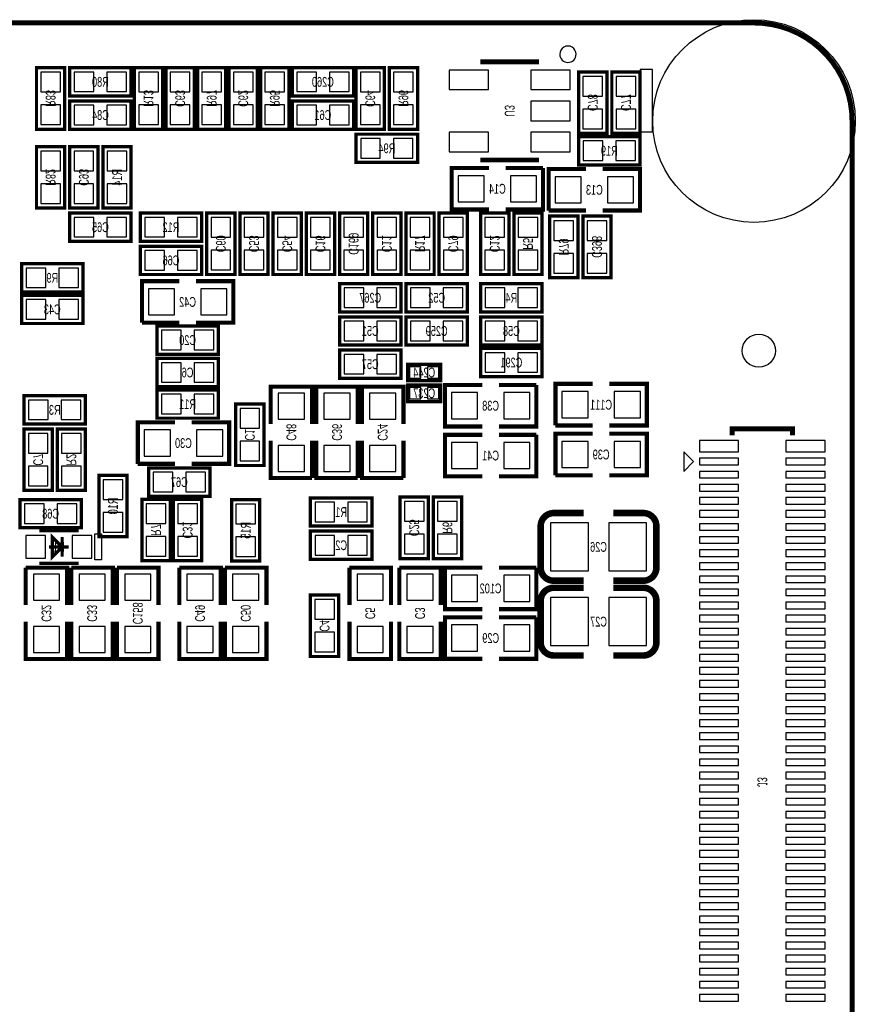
# Model space of a CAD drawing. Extents: x -0.1 to 52.1, y -0.1 to 72.1.
# Tile 7 of 7: x 26.5 to 52.1, y 42 to 72.1. Entities that reach past the tile are written whole.
import ezdxf
from ezdxf.enums import TextEntityAlignment as Align

# ---------------------------------------------------------------- set-up
doc = ezdxf.new("R2010")
doc.units = 0
for name, color, linetype in [('BG_OUTLINE', 12, 'CONTINUOUS'), ('BG_SILKSCREEN_BOTTOM', 173, 'CONTINUOUS'), ('PG_SILKSCREEN_BOTTOM', 150, 'CONTINUOUS'), ('PIN_BOTTOM', 202, 'CONTINUOUS'), ('RD_SILKSCREEN_BOTTOM', 122, 'CONTINUOUS')]:
    doc.layers.add(name, color=color, linetype=linetype)

msp = doc.modelspace()

# ---------------------------------------------------------------- linework, layer by layer
at = {"layer": 'BG_OUTLINE', "const_width": 0.1524}
msp.add_lwpolyline([(48.999902, 72.00011, -0.414214), (51.999896, 69.000116), (51.999896, 2.999994, -0.414214), (48.999902, 0), (2.999994, 0, -0.414214), (0, 2.999994), (0, 69.000116, -0.414214), (2.999994, 72.00011), (48.999902, 72.00011)], format="xyb", dxfattribs=at)
at = {"layer": 'BG_SILKSCREEN_BOTTOM'}
msp.add_lwpolyline([(45.514006, 70.579996), (45.514006, 68.674996), (45.895006, 68.674996), (45.895006, 70.579996)], close=True, dxfattribs=at)
at = {"layer": 'PG_SILKSCREEN_BOTTOM'}
msp.add_lwpolyline([(43.556936, 71.0438, 1), (43.057124, 71.043804, 1)], format="xyb", close=True, dxfattribs=at)
for points, const_width in [([(42.426128, 70.81012), (40.626284, 70.81012)], 0.150114), ([(27.911806, 68.751196), (27.911806, 70.630796), (27.048206, 70.630796), (27.048206, 68.751196), (27.911806, 68.751196)], 0.1016), ([(29.943806, 70.630796), (28.064206, 70.630796), (28.064206, 69.767196), (29.943806, 69.767196), (29.943806, 70.630796)], 0.1016), ([(30.045406, 70.630796), (30.045406, 68.751196), (30.909006, 68.751196), (30.909006, 70.630796), (30.045406, 70.630796)], 0.1016), ([(31.874206, 68.751196), (31.874206, 70.630796), (31.010606, 70.630796), (31.010606, 68.751196), (31.874206, 68.751196)], 0.1016), ([(31.975806, 70.630796), (31.975806, 68.751196), (32.839406, 68.751196), (32.839406, 70.630796), (31.975806, 70.630796)], 0.1016), ([(33.804606, 68.751196), (33.804606, 70.630796), (32.941006, 70.630796), (32.941006, 68.751196), (33.804606, 68.751196)], 0.1016), ([(33.906206, 70.630796), (33.906206, 68.751196), (34.769806, 68.751196), (34.769806, 70.630796), (33.906206, 70.630796)], 0.1016), ([(34.871406, 69.767196), (36.751006, 69.767196), (36.751006, 70.630796), (34.871406, 70.630796), (34.871406, 69.767196)], 0.1016), ([(37.690806, 68.751196), (37.690806, 70.630796), (36.827206, 70.630796), (36.827206, 68.751196), (37.690806, 68.751196)], 0.1016), ([(37.843206, 70.630796), (37.843206, 68.751196), (38.706806, 68.751196), (38.706806, 70.630796), (37.843206, 70.630796)], 0.1016), ([(43.634406, 70.503796), (43.634406, 68.624196), (44.498006, 68.624196), (44.498006, 70.503796), (43.634406, 70.503796)], 0.1016), ([(44.650406, 70.503796), (44.650406, 68.624196), (45.514006, 68.624196), (45.514006, 70.503796), (44.650406, 70.503796)], 0.1016), ([(29.943806, 69.614796), (28.064206, 69.614796), (28.064206, 68.751196), (29.943806, 68.751196), (29.943806, 69.614796)], 0.1016), ([(34.871406, 68.751196), (36.751006, 68.751196), (36.751006, 69.614796), (34.871406, 69.614796), (34.871406, 68.751196)], 0.1016), ([(38.706806, 68.598796), (36.827206, 68.598796), (36.827206, 67.735196), (38.706806, 67.735196), (38.706806, 68.598796)], 0.1016), ([(43.634406, 67.658996), (45.514006, 67.658996), (45.514006, 68.522596), (43.634406, 68.522596), (43.634406, 67.658996)], 0.1016), ([(27.048206, 68.217796), (27.048206, 66.338196), (27.911806, 66.338196), (27.911806, 68.217796), (27.048206, 68.217796)], 0.1016), ([(28.064206, 68.217796), (28.064206, 66.338196), (28.927806, 66.338196), (28.927806, 68.217796), (28.064206, 68.217796)], 0.1016), ([(29.080206, 68.217796), (29.080206, 66.338196), (29.943806, 66.338196), (29.943806, 68.217796), (29.080206, 68.217796)], 0.1016), ([(40.626284, 67.809872), (42.426128, 67.809872)], 0.150114), ([(40.894, 67.564), (39.751, 67.564), (39.751, 66.294), (40.894, 66.294)], 0.127), ([(41.402, 66.294), (42.545, 66.294), (42.545, 67.564)], 0.127), ([(42.545, 67.564), (41.402, 67.564)], 0.127), ([(43.863006, 67.531996), (42.720006, 67.531996), (42.720006, 66.261996)], 0.127), ([(44.371006, 66.261996), (45.514006, 66.261996), (45.514006, 67.531996), (44.371006, 67.531996)], 0.127), ([(42.720006, 66.261996), (43.863006, 66.261996)], 0.127), ([(29.943806, 66.185796), (28.064206, 66.185796), (28.064206, 65.322196), (29.943806, 65.322196), (29.943806, 66.185796)], 0.1016), ([(32.102806, 66.185796), (30.223206, 66.185796), (30.223206, 65.322196), (32.102806, 65.322196), (32.102806, 66.185796)], 0.1016), ([(32.255206, 66.185796), (32.255206, 64.306196), (33.118806, 64.306196), (33.118806, 66.185796), (32.255206, 66.185796)], 0.1016), ([(33.271206, 66.185796), (33.271206, 64.306196), (34.134806, 64.306196), (34.134806, 66.185796), (33.271206, 66.185796)], 0.1016), ([(34.287206, 66.185796), (34.287206, 64.306196), (35.150806, 64.306196), (35.150806, 66.185796), (34.287206, 66.185796)], 0.1016), ([(35.303206, 66.185796), (35.303206, 64.306196), (36.166806, 64.306196), (36.166806, 66.185796), (35.303206, 66.185796)], 0.1016), ([(36.319206, 66.185796), (36.319206, 64.306196), (37.182806, 64.306196), (37.182806, 66.185796), (36.319206, 66.185796)], 0.1016), ([(37.335206, 66.185796), (37.335206, 64.306196), (38.198806, 64.306196), (38.198806, 66.185796), (37.335206, 66.185796)], 0.1016), ([(39.214806, 64.306196), (39.214806, 66.185796), (38.351206, 66.185796), (38.351206, 64.306196), (39.214806, 64.306196)], 0.1016), ([(39.367206, 66.185796), (39.367206, 64.306196), (40.230806, 64.306196), (40.230806, 66.185796), (39.367206, 66.185796)], 0.1016), ([(40.637206, 66.185796), (40.637206, 64.306196), (41.500806, 64.306196), (41.500806, 66.185796), (40.637206, 66.185796)], 0.1016), ([(41.653206, 66.185796), (41.653206, 64.306196), (42.516806, 64.306196), (42.516806, 66.185796), (41.653206, 66.185796)], 0.1016), ([(43.6118, 64.2112), (43.6118, 66.0908), (42.7482, 66.0908), (42.7482, 64.2112), (43.6118, 64.2112)], 0.1016), ([(43.7642, 66.0908), (43.7642, 64.2112), (44.6278, 64.2112), (44.6278, 66.0908), (43.7642, 66.0908)], 0.1016), ([(30.223206, 64.306196), (32.102806, 64.306196), (32.102806, 65.169796), (30.223206, 65.169796), (30.223206, 64.306196)], 0.1016), ([(26.591006, 63.772796), (28.470606, 63.772796), (28.470606, 64.636396), (26.591006, 64.636396), (26.591006, 63.772796)], 0.1016), ([(31.417006, 64.102996), (30.274006, 64.102996), (30.274006, 62.832996)], 0.127), ([(31.925006, 62.832996), (33.068006, 62.832996), (33.068006, 64.102996), (31.925006, 64.102996)], 0.127), ([(38.198806, 64.026796), (36.319206, 64.026796), (36.319206, 63.163196), (38.198806, 63.163196), (38.198806, 64.026796)], 0.1016), ([(38.351206, 63.163196), (40.230806, 63.163196), (40.230806, 64.026796), (38.351206, 64.026796), (38.351206, 63.163196)], 0.1016), ([(40.637206, 63.163196), (42.516806, 63.163196), (42.516806, 64.026796), (40.637206, 64.026796), (40.637206, 63.163196)], 0.1016), ([(28.470606, 63.671196), (26.591006, 63.671196), (26.591006, 62.807596), (28.470606, 62.807596), (28.470606, 63.671196)], 0.1016), ([(38.198806, 63.010796), (36.319206, 63.010796), (36.319206, 62.147196), (38.198806, 62.147196), (38.198806, 63.010796)], 0.1016), ([(38.351206, 62.147196), (40.230806, 62.147196), (40.230806, 63.010796), (38.351206, 63.010796), (38.351206, 62.147196)], 0.1016), ([(40.637206, 62.147196), (42.516806, 62.147196), (42.516806, 63.010796), (40.637206, 63.010796), (40.637206, 62.147196)], 0.1016), ([(30.274006, 62.832996), (31.417006, 62.832996)], 0.127), ([(30.731206, 61.867796), (32.610806, 61.867796), (32.610806, 62.731396), (30.731206, 62.731396), (30.731206, 61.867796)], 0.1016), ([(38.198806, 61.994796), (36.319206, 61.994796), (36.319206, 61.131196), (38.198806, 61.131196), (38.198806, 61.994796)], 0.1016), ([(40.637206, 61.181996), (42.516806, 61.181996), (42.516806, 62.045596), (40.637206, 62.045596), (40.637206, 61.181996)], 0.1016), ([(30.731206, 60.877196), (32.610806, 60.877196), (32.610806, 61.740796), (30.731206, 61.740796), (30.731206, 60.877196)], 0.1016), ([(38.402006, 61.562996), (39.418006, 61.562996), (39.418006, 61.054996), (38.402006, 61.054996), (38.402006, 61.562996)], 0.1016), ([(35.481006, 59.734196), (35.481006, 60.877196), (34.211006, 60.877196), (34.211006, 59.734196)], 0.127), ([(36.878006, 59.734196), (36.878006, 60.877196), (35.608006, 60.877196), (35.608006, 59.734196)], 0.127), ([(38.275006, 59.734196), (38.275006, 60.877196), (37.005006, 60.877196), (37.005006, 59.734196)], 0.127), ([(38.402006, 60.927996), (39.418006, 60.927996), (39.418006, 60.419996), (38.402006, 60.419996), (38.402006, 60.927996)], 0.1016), ([(40.688006, 60.927996), (39.545006, 60.927996), (39.545006, 59.657996), (40.688006, 59.657996)], 0.127), ([(41.196006, 59.657996), (42.339006, 59.657996), (42.339006, 60.927996)], 0.127), ([(42.339006, 60.927996), (41.196006, 60.927996)], 0.127), ([(44.069, 60.96), (42.926, 60.96), (42.926, 59.69)], 0.127), ([(44.577, 59.69), (45.72, 59.69), (45.72, 60.96), (44.577, 60.96)], 0.127), ([(28.546806, 60.597796), (26.667206, 60.597796), (26.667206, 59.734196), (28.546806, 59.734196), (28.546806, 60.597796)], 0.1016), ([(30.731206, 59.911996), (32.610806, 59.911996), (32.610806, 60.775596), (30.731206, 60.775596), (30.731206, 59.911996)], 0.1016), ([(34.007806, 58.464196), (34.007806, 60.343796), (33.144206, 60.343796), (33.144206, 58.464196), (34.007806, 58.464196)], 0.1016), ([(27.530806, 57.702196), (27.530806, 59.581796), (26.667206, 59.581796), (26.667206, 57.702196), (27.530806, 57.702196)], 0.1016), ([(28.546806, 57.702196), (28.546806, 59.581796), (27.683206, 59.581796), (27.683206, 57.702196), (28.546806, 57.702196)], 0.1016), ([(31.290006, 59.784996), (30.147006, 59.784996), (30.147006, 58.514996)], 0.127), ([(31.798006, 58.514996), (32.941006, 58.514996), (32.941006, 59.784996), (31.798006, 59.784996)], 0.127), ([(42.926, 59.69), (44.069, 59.69)], 0.127), ([(48.328834, 59.383676), (48.328834, 59.583828), (50.17897, 59.583828), (50.17897, 59.383676)], 0.150114), ([(40.688006, 59.403996), (39.545006, 59.403996), (39.545006, 58.133996), (40.688006, 58.133996)], 0.127), ([(41.196006, 58.133996), (42.339006, 58.133996), (42.339006, 59.403996)], 0.127), ([(42.339006, 59.403996), (41.196006, 59.403996)], 0.127), ([(44.069, 59.436), (42.926, 59.436), (42.926, 58.166)], 0.127), ([(44.577, 58.166), (45.72, 58.166), (45.72, 59.436), (44.577, 59.436)], 0.127), ([(34.211006, 59.226196), (34.211006, 58.083196), (35.481006, 58.083196)], 0.127), ([(35.481006, 58.083196), (35.481006, 59.226196)], 0.127), ([(35.608006, 59.226196), (35.608006, 58.083196), (36.878006, 58.083196)], 0.127), ([(36.878006, 58.083196), (36.878006, 59.226196)], 0.127), ([(37.005006, 59.226196), (37.005006, 58.083196), (38.275006, 58.083196)], 0.127), ([(38.275006, 58.083196), (38.275006, 59.226196)], 0.127), ([(30.147006, 58.514996), (31.290006, 58.514996)], 0.127), ([(32.356806, 58.387996), (30.477206, 58.387996), (30.477206, 57.524396), (32.356806, 57.524396), (32.356806, 58.387996)], 0.1016), ([(28.956, 58.166), (28.956, 56.2864), (29.8196, 56.2864), (29.8196, 58.166), (28.956, 58.166)], 0.1016), ([(42.926, 58.166), (44.069, 58.166)], 0.127), ([(37.309806, 57.473596), (35.430206, 57.473596), (35.430206, 56.609996), (37.309806, 56.609996), (37.309806, 57.473596)], 0.1016), ([(38.173406, 57.498996), (38.173406, 55.619396), (39.037006, 55.619396), (39.037006, 57.498996), (38.173406, 57.498996)], 0.1016), ([(40.053006, 55.619396), (40.053006, 57.498996), (39.189406, 57.498996), (39.189406, 55.619396), (40.053006, 55.619396)], 0.1016), ([(28.419806, 57.422796), (26.540206, 57.422796), (26.540206, 56.559196), (28.419806, 56.559196), (28.419806, 57.422796)], 0.1016), ([(30.274006, 57.4294), (30.274006, 55.5498), (31.137606, 55.5498), (31.137606, 57.4294), (30.274006, 57.4294)], 0.1016), ([(31.239206, 57.4294), (31.239206, 55.5498), (32.102806, 55.5498), (32.102806, 57.4294), (31.239206, 57.4294)], 0.1016), ([(33.880806, 55.543196), (33.880806, 57.422796), (33.017206, 57.422796), (33.017206, 55.543196), (33.880806, 55.543196)], 0.1016), ([(42.87393, 57.010046), (43.793918, 57.010046)], 0.199898), ([(28.333954, 56.475122), (27.134058, 56.475122)], 0.100076), ([(27.534108, 56.27497), (27.834082, 55.974996), (27.534108, 55.675022), (27.534108, 56.27497)], 0.100076), ([(27.834082, 56.27497), (27.834082, 55.675022)], 0.100076), ([(35.430206, 55.593996), (37.309806, 55.593996), (37.309806, 56.457596), (35.430206, 56.457596), (35.430206, 55.593996)], 0.1016), ([(28.03398, 55.974996), (27.434032, 55.974996)], 0.100076), ([(28.333954, 55.47487), (27.134058, 55.47487)], 0.100076), ([(27.988006, 54.196996), (27.988006, 55.339996), (26.718006, 55.339996)], 0.127), ([(26.718006, 55.339996), (26.718006, 54.196996)], 0.127), ([(29.385006, 54.196996), (29.385006, 55.339996), (28.115006, 55.339996)], 0.127), ([(28.115006, 55.339996), (28.115006, 54.196996)], 0.127), ([(30.782006, 54.196996), (30.782006, 55.339996), (29.512006, 55.339996)], 0.127), ([(29.512006, 55.339996), (29.512006, 54.196996)], 0.127), ([(32.687006, 54.196996), (32.687006, 55.339996), (31.417006, 55.339996)], 0.127), ([(31.417006, 55.339996), (31.417006, 54.196996)], 0.127), ([(34.084006, 54.196996), (34.084006, 55.339996), (32.814006, 55.339996)], 0.127), ([(32.814006, 55.339996), (32.814006, 54.196996)], 0.127), ([(37.894006, 54.196996), (37.894006, 55.339996), (36.624006, 55.339996)], 0.127), ([(36.624006, 55.339996), (36.624006, 54.196996)], 0.127), ([(39.418006, 54.196996), (39.418006, 55.339996), (38.148006, 55.339996)], 0.127), ([(38.148006, 55.339996), (38.148006, 54.196996)], 0.127), ([(40.688006, 55.339996), (39.545006, 55.339996), (39.545006, 54.069996), (40.688006, 54.069996)], 0.127), ([(41.196006, 54.069996), (42.339006, 54.069996), (42.339006, 55.339996)], 0.127), ([(42.339006, 55.339996), (41.196006, 55.339996)], 0.127), ([(42.87393, 54.724046), (43.793918, 54.724046)], 0.199898), ([(45.614082, 54.939946), (44.694094, 54.939946)], 0.199898), ([(35.430206, 54.501796), (35.430206, 52.622196), (36.293806, 52.622196), (36.293806, 54.501796), (35.430206, 54.501796)], 0.1016), ([(26.718006, 53.688996), (26.718006, 52.545996), (27.988006, 52.545996), (27.988006, 53.688996)], 0.127), ([(28.115006, 53.688996), (28.115006, 52.545996), (29.385006, 52.545996), (29.385006, 53.688996)], 0.127), ([(29.512006, 53.688996), (29.512006, 52.545996), (30.782006, 52.545996), (30.782006, 53.688996)], 0.127), ([(31.417006, 53.688996), (31.417006, 52.545996), (32.687006, 52.545996), (32.687006, 53.688996)], 0.127), ([(32.814006, 53.688996), (32.814006, 52.545996), (34.084006, 52.545996), (34.084006, 53.688996)], 0.127), ([(36.624006, 53.688996), (36.624006, 52.545996), (37.894006, 52.545996), (37.894006, 53.688996)], 0.127), ([(38.148006, 53.688996), (38.148006, 52.545996), (39.418006, 52.545996), (39.418006, 53.688996)], 0.127), ([(40.6908, 53.8226), (39.5478, 53.8226), (39.5478, 52.5526), (40.6908, 52.5526)], 0.127), ([(41.1988, 52.5526), (42.3418, 52.5526), (42.3418, 53.8226)], 0.127), ([(42.3418, 53.8226), (41.1988, 53.8226)], 0.127), ([(45.614082, 52.653946), (44.694094, 52.653946)], 0.199898)]:
    msp.add_lwpolyline(points, dxfattribs=dict(at, const_width=const_width))
for points in [[(46.853856, 58.883804), (46.853856, 58.283856), (47.15383, 58.58383)], [(29.033978, 56.375046), (29.033978, 55.574946), (28.83408, 55.574946), (28.83408, 56.375046)]]:
    msp.add_lwpolyline(points, close=True, dxfattribs=at)
at = {"layer": 'PG_SILKSCREEN_BOTTOM', "const_width": 0.199898}
for points in [[(42.47388, 55.339996), (42.47388, 56.609996, -0.414214), (42.87393, 57.010046)], [(44.694094, 57.010046), (45.614082, 57.010046, -0.4144), (46.013878, 56.609996)], [(46.013878, 56.609996), (46.014132, 55.339996, -0.414214), (45.614082, 54.939946)], [(43.793918, 54.939946), (42.87393, 54.939946, -0.414214), (42.47388, 55.339996)], [(42.47388, 53.053996), (42.47388, 54.323996, -0.414214), (42.87393, 54.724046)], [(44.694094, 54.724046), (45.614082, 54.724046, -0.4144), (46.013878, 54.323996)], [(46.013878, 54.323996), (46.014132, 53.053996, -0.414214), (45.614082, 52.653946)], [(43.793918, 52.653946), (42.87393, 52.653946, -0.414214), (42.47388, 53.053996)]]:
    msp.add_lwpolyline(points, format="xyb", dxfattribs=at)
at = {"layer": 'PIN_BOTTOM'}
for points in [[(27.180286, 69.891148), (27.779726, 69.891148), (27.779726, 70.490588), (27.180286, 70.490588)], [(28.803854, 69.899276), (28.803854, 70.498716), (28.204414, 70.498716), (28.204414, 69.899276)], [(29.803598, 69.899276), (29.803598, 70.498716), (29.204158, 70.498716), (29.204158, 69.899276)], [(30.776926, 70.490588), (30.177486, 70.490588), (30.177486, 69.891148), (30.776926, 69.891148)], [(31.142686, 69.891148), (31.742126, 69.891148), (31.742126, 70.490588), (31.142686, 70.490588)], [(32.707326, 70.490588), (32.107886, 70.490588), (32.107886, 69.891148), (32.707326, 69.891148)], [(33.073086, 69.891148), (33.672526, 69.891148), (33.672526, 70.490588), (33.073086, 70.490588)], [(34.637726, 70.490588), (34.038286, 70.490588), (34.038286, 69.891148), (34.637726, 69.891148)], [(35.011614, 70.498716), (35.011614, 69.899276), (35.611054, 69.899276), (35.611054, 70.498716)], [(36.011358, 70.498716), (36.011358, 69.899276), (36.610798, 69.899276), (36.610798, 70.498716)], [(36.959286, 69.891148), (37.558726, 69.891148), (37.558726, 70.490588), (36.959286, 70.490588)], [(38.574726, 70.490588), (37.975286, 70.490588), (37.975286, 69.891148), (38.574726, 69.891148)], [(40.875712, 70.559676), (39.676832, 70.559676), (39.676832, 69.960236), (40.875712, 69.960236)], [(43.37558, 70.559676), (42.1767, 70.559676), (42.1767, 69.960236), (43.37558, 69.960236)], [(44.365926, 70.363588), (43.766486, 70.363588), (43.766486, 69.764148), (44.365926, 69.764148)], [(45.381926, 70.363588), (44.782486, 70.363588), (44.782486, 69.764148), (45.381926, 69.764148)], [(43.37558, 69.609716), (42.1767, 69.609716), (42.1767, 69.010276), (43.37558, 69.010276)], [(27.180286, 68.891404), (27.779726, 68.891404), (27.779726, 69.490844), (27.180286, 69.490844)], [(28.803854, 68.883276), (28.803854, 69.482716), (28.204414, 69.482716), (28.204414, 68.883276)], [(29.803598, 68.883276), (29.803598, 69.482716), (29.204158, 69.482716), (29.204158, 68.883276)], [(30.776926, 69.490844), (30.177486, 69.490844), (30.177486, 68.891404), (30.776926, 68.891404)], [(31.142686, 68.891404), (31.742126, 68.891404), (31.742126, 69.490844), (31.142686, 69.490844)], [(32.707326, 69.490844), (32.107886, 69.490844), (32.107886, 68.891404), (32.707326, 68.891404)], [(33.073086, 68.891404), (33.672526, 68.891404), (33.672526, 69.490844), (33.073086, 69.490844)], [(34.637726, 69.490844), (34.038286, 69.490844), (34.038286, 68.891404), (34.637726, 68.891404)], [(35.011614, 69.482716), (35.011614, 68.883276), (35.611054, 68.883276), (35.611054, 69.482716)], [(36.011358, 69.482716), (36.011358, 68.883276), (36.610798, 68.883276), (36.610798, 69.482716)], [(36.959286, 68.891404), (37.558726, 68.891404), (37.558726, 69.490844), (36.959286, 69.490844)], [(38.574726, 69.490844), (37.975286, 69.490844), (37.975286, 68.891404), (38.574726, 68.891404)], [(44.365926, 69.363844), (43.766486, 69.363844), (43.766486, 68.764404), (44.365926, 68.764404)], [(45.381926, 69.363844), (44.782486, 69.363844), (44.782486, 68.764404), (45.381926, 68.764404)], [(37.566854, 67.867276), (37.566854, 68.466716), (36.967414, 68.466716), (36.967414, 67.867276)], [(38.566598, 67.867276), (38.566598, 68.466716), (37.967158, 68.466716), (37.967158, 67.867276)], [(40.875712, 68.659756), (39.676832, 68.659756), (39.676832, 68.060316), (40.875712, 68.060316)], [(43.37558, 68.659756), (42.1767, 68.659756), (42.1767, 68.060316), (43.37558, 68.060316)], [(43.774614, 68.390516), (43.774614, 67.791076), (44.374054, 67.791076), (44.374054, 68.390516)], [(44.774358, 68.390516), (44.774358, 67.791076), (45.373798, 67.791076), (45.373798, 68.390516)], [(27.779726, 68.077588), (27.180286, 68.077588), (27.180286, 67.478148), (27.779726, 67.478148)], [(28.795726, 68.077588), (28.196286, 68.077588), (28.196286, 67.478148), (28.795726, 67.478148)], [(29.811726, 68.077588), (29.212286, 68.077588), (29.212286, 67.478148), (29.811726, 67.478148)], [(40.74795, 66.52895), (40.74795, 67.32905), (39.94785, 67.32905), (39.94785, 66.52895)], [(42.34815, 66.52895), (42.34815, 67.32905), (41.54805, 67.32905), (41.54805, 66.52895)], [(42.916856, 67.297046), (42.916856, 66.496946), (43.716956, 66.496946), (43.716956, 67.297046)], [(44.517056, 67.297046), (44.517056, 66.496946), (45.317156, 66.496946), (45.317156, 67.297046)], [(27.779726, 67.077844), (27.180286, 67.077844), (27.180286, 66.478404), (27.779726, 66.478404)], [(28.795726, 67.077844), (28.196286, 67.077844), (28.196286, 66.478404), (28.795726, 66.478404)], [(29.811726, 67.077844), (29.212286, 67.077844), (29.212286, 66.478404), (29.811726, 66.478404)], [(28.803854, 65.454276), (28.803854, 66.053716), (28.204414, 66.053716), (28.204414, 65.454276)], [(29.803598, 65.454276), (29.803598, 66.053716), (29.204158, 66.053716), (29.204158, 65.454276)], [(30.962854, 65.454276), (30.962854, 66.053716), (30.363414, 66.053716), (30.363414, 65.454276)], [(31.962598, 65.454276), (31.962598, 66.053716), (31.363158, 66.053716), (31.363158, 65.454276)], [(32.986726, 66.045588), (32.387286, 66.045588), (32.387286, 65.446148), (32.986726, 65.446148)], [(34.002726, 66.045588), (33.403286, 66.045588), (33.403286, 65.446148), (34.002726, 65.446148)], [(35.018726, 66.045588), (34.419286, 66.045588), (34.419286, 65.446148), (35.018726, 65.446148)], [(36.034726, 66.045588), (35.435286, 66.045588), (35.435286, 65.446148), (36.034726, 65.446148)], [(37.050726, 66.045588), (36.451286, 66.045588), (36.451286, 65.446148), (37.050726, 65.446148)], [(38.066726, 66.045588), (37.467286, 66.045588), (37.467286, 65.446148), (38.066726, 65.446148)], [(38.483286, 65.446148), (39.082726, 65.446148), (39.082726, 66.045588), (38.483286, 66.045588)], [(40.098726, 66.045588), (39.499286, 66.045588), (39.499286, 65.446148), (40.098726, 65.446148)], [(41.368726, 66.045588), (40.769286, 66.045588), (40.769286, 65.446148), (41.368726, 65.446148)], [(42.384726, 66.045588), (41.785286, 66.045588), (41.785286, 65.446148), (42.384726, 65.446148)], [(42.88028, 65.351152), (43.47972, 65.351152), (43.47972, 65.950592), (42.88028, 65.950592)], [(44.49572, 65.950592), (43.89628, 65.950592), (43.89628, 65.351152), (44.49572, 65.351152)], [(30.363414, 65.037716), (30.363414, 64.438276), (30.962854, 64.438276), (30.962854, 65.037716)], [(31.363158, 65.037716), (31.363158, 64.438276), (31.962598, 64.438276), (31.962598, 65.037716)], [(32.986726, 65.045844), (32.387286, 65.045844), (32.387286, 64.446404), (32.986726, 64.446404)], [(34.002726, 65.045844), (33.403286, 65.045844), (33.403286, 64.446404), (34.002726, 64.446404)], [(35.018726, 65.045844), (34.419286, 65.045844), (34.419286, 64.446404), (35.018726, 64.446404)], [(36.034726, 65.045844), (35.435286, 65.045844), (35.435286, 64.446404), (36.034726, 64.446404)], [(37.050726, 65.045844), (36.451286, 65.045844), (36.451286, 64.446404), (37.050726, 64.446404)], [(38.066726, 65.045844), (37.467286, 65.045844), (37.467286, 64.446404), (38.066726, 64.446404)], [(38.483286, 64.446404), (39.082726, 64.446404), (39.082726, 65.045844), (38.483286, 65.045844)], [(40.098726, 65.045844), (39.499286, 65.045844), (39.499286, 64.446404), (40.098726, 64.446404)], [(41.368726, 65.045844), (40.769286, 65.045844), (40.769286, 64.446404), (41.368726, 64.446404)], [(42.384726, 65.045844), (41.785286, 65.045844), (41.785286, 64.446404), (42.384726, 64.446404)], [(42.88028, 64.351408), (43.47972, 64.351408), (43.47972, 64.950848), (42.88028, 64.950848)], [(44.49572, 64.950848), (43.89628, 64.950848), (43.89628, 64.351408), (44.49572, 64.351408)], [(26.731214, 64.504316), (26.731214, 63.904876), (27.330654, 63.904876), (27.330654, 64.504316)], [(27.730958, 64.504316), (27.730958, 63.904876), (28.330398, 63.904876), (28.330398, 64.504316)], [(30.470856, 63.868046), (30.470856, 63.067946), (31.270956, 63.067946), (31.270956, 63.868046)], [(32.071056, 63.868046), (32.071056, 63.067946), (32.871156, 63.067946), (32.871156, 63.868046)], [(37.058854, 63.295276), (37.058854, 63.894716), (36.459414, 63.894716), (36.459414, 63.295276)], [(38.058598, 63.295276), (38.058598, 63.894716), (37.459158, 63.894716), (37.459158, 63.295276)], [(38.491414, 63.894716), (38.491414, 63.295276), (39.090854, 63.295276), (39.090854, 63.894716)], [(39.491158, 63.894716), (39.491158, 63.295276), (40.090598, 63.295276), (40.090598, 63.894716)], [(40.777414, 63.894716), (40.777414, 63.295276), (41.376854, 63.295276), (41.376854, 63.894716)], [(41.777158, 63.894716), (41.777158, 63.295276), (42.376598, 63.295276), (42.376598, 63.894716)], [(27.330654, 62.939676), (27.330654, 63.539116), (26.731214, 63.539116), (26.731214, 62.939676)], [(28.330398, 62.939676), (28.330398, 63.539116), (27.730958, 63.539116), (27.730958, 62.939676)], [(37.058854, 62.279276), (37.058854, 62.878716), (36.459414, 62.878716), (36.459414, 62.279276)], [(38.058598, 62.279276), (38.058598, 62.878716), (37.459158, 62.878716), (37.459158, 62.279276)], [(38.491414, 62.878716), (38.491414, 62.279276), (39.090854, 62.279276), (39.090854, 62.878716)], [(39.491158, 62.878716), (39.491158, 62.279276), (40.090598, 62.279276), (40.090598, 62.878716)], [(40.777414, 62.878716), (40.777414, 62.279276), (41.376854, 62.279276), (41.376854, 62.878716)], [(41.777158, 62.878716), (41.777158, 62.279276), (42.376598, 62.279276), (42.376598, 62.878716)], [(30.871414, 62.599316), (30.871414, 61.999876), (31.470854, 61.999876), (31.470854, 62.599316)], [(31.871158, 62.599316), (31.871158, 61.999876), (32.470598, 61.999876), (32.470598, 62.599316)], [(37.058854, 61.263276), (37.058854, 61.862716), (36.459414, 61.862716), (36.459414, 61.263276)], [(38.058598, 61.263276), (38.058598, 61.862716), (37.459158, 61.862716), (37.459158, 61.263276)], [(40.777414, 61.913516), (40.777414, 61.314076), (41.376854, 61.314076), (41.376854, 61.913516)], [(41.777158, 61.913516), (41.777158, 61.314076), (42.376598, 61.314076), (42.376598, 61.913516)], [(30.871414, 61.608716), (30.871414, 61.009276), (31.470854, 61.009276), (31.470854, 61.608716)], [(31.871158, 61.608716), (31.871158, 61.009276), (32.470598, 61.009276), (32.470598, 61.608716)], [(38.459918, 61.484002), (38.459918, 61.13399), (38.80993, 61.13399), (38.80993, 61.484002)], [(39.010082, 61.484002), (39.010082, 61.13399), (39.360094, 61.13399), (39.360094, 61.484002)], [(38.459918, 60.849002), (38.459918, 60.49899), (38.80993, 60.49899), (38.80993, 60.849002)], [(39.010082, 60.849002), (39.010082, 60.49899), (39.360094, 60.49899), (39.360094, 60.849002)], [(30.871414, 60.643516), (30.871414, 60.044076), (31.470854, 60.044076), (31.470854, 60.643516)], [(31.871158, 60.643516), (31.871158, 60.044076), (32.470598, 60.044076), (32.470598, 60.643516)], [(34.445956, 59.880246), (35.246056, 59.880246), (35.246056, 60.680346), (34.445956, 60.680346)], [(35.842956, 59.880246), (36.643056, 59.880246), (36.643056, 60.680346), (35.842956, 60.680346)], [(37.239956, 59.880246), (38.040056, 59.880246), (38.040056, 60.680346), (37.239956, 60.680346)], [(40.541956, 59.892946), (40.541956, 60.693046), (39.741856, 60.693046), (39.741856, 59.892946)], [(42.142156, 59.892946), (42.142156, 60.693046), (41.342056, 60.693046), (41.342056, 59.892946)], [(43.12285, 60.72505), (43.12285, 59.92495), (43.92295, 59.92495), (43.92295, 60.72505)], [(44.72305, 60.72505), (44.72305, 59.92495), (45.52315, 59.92495), (45.52315, 60.72505)], [(27.406854, 59.866276), (27.406854, 60.465716), (26.807414, 60.465716), (26.807414, 59.866276)], [(28.406598, 59.866276), (28.406598, 60.465716), (27.807158, 60.465716), (27.807158, 59.866276)], [(33.276286, 59.604148), (33.875726, 59.604148), (33.875726, 60.203588), (33.276286, 60.203588)], [(26.799286, 58.842148), (27.398726, 58.842148), (27.398726, 59.441588), (26.799286, 59.441588)], [(27.815286, 58.842148), (28.414726, 58.842148), (28.414726, 59.441588), (27.815286, 59.441588)], [(30.343856, 59.550046), (30.343856, 58.749946), (31.143956, 58.749946), (31.143956, 59.550046)], [(31.944056, 59.550046), (31.944056, 58.749946), (32.744156, 58.749946), (32.744156, 59.550046)], [(33.276286, 58.604404), (33.875726, 58.604404), (33.875726, 59.203844), (33.276286, 59.203844)], [(34.445956, 58.280046), (35.246056, 58.280046), (35.246056, 59.080146), (34.445956, 59.080146)], [(35.842956, 58.280046), (36.643056, 58.280046), (36.643056, 59.080146), (35.842956, 59.080146)], [(37.239956, 58.280046), (38.040056, 58.280046), (38.040056, 59.080146), (37.239956, 59.080146)], [(40.541956, 58.368946), (40.541956, 59.169046), (39.741856, 59.169046), (39.741856, 58.368946)], [(42.142156, 58.368946), (42.142156, 59.169046), (41.342056, 59.169046), (41.342056, 58.368946)], [(43.12285, 59.20105), (43.12285, 58.40095), (43.92295, 58.40095), (43.92295, 59.20105)], [(44.72305, 59.20105), (44.72305, 58.40095), (45.52315, 58.40095), (45.52315, 59.20105)], [(48.528732, 59.233816), (47.328836, 59.233816), (47.328836, 58.883804), (48.528732, 58.883804)], [(51.178968, 59.233816), (49.979072, 59.233816), (49.979072, 58.883804), (51.178968, 58.883804)], [(26.799286, 57.842404), (27.398726, 57.842404), (27.398726, 58.441844), (26.799286, 58.441844)], [(27.815286, 57.842404), (28.414726, 57.842404), (28.414726, 58.441844), (27.815286, 58.441844)], [(48.528732, 58.683779), (47.328836, 58.683779), (47.328836, 58.483881), (48.528732, 58.483881)], [(51.178968, 58.683779), (49.979072, 58.683779), (49.979072, 58.483881), (51.178968, 58.483881)], [(31.216854, 57.656476), (31.216854, 58.255916), (30.617414, 58.255916), (30.617414, 57.656476)], [(32.216598, 57.656476), (32.216598, 58.255916), (31.617158, 58.255916), (31.617158, 57.656476)], [(48.528732, 58.283729), (47.328836, 58.283729), (47.328836, 58.083831), (48.528732, 58.083831)], [(51.178968, 58.283729), (49.979072, 58.283729), (49.979072, 58.083831), (51.178968, 58.083831)], [(29.68752, 58.025792), (29.08808, 58.025792), (29.08808, 57.426352), (29.68752, 57.426352)], [(48.528732, 57.883679), (47.328836, 57.883679), (47.328836, 57.683781), (48.528732, 57.683781)], [(51.178968, 57.883679), (49.979072, 57.883679), (49.979072, 57.683781), (51.178968, 57.683781)], [(27.279854, 56.691276), (27.279854, 57.290716), (26.680414, 57.290716), (26.680414, 56.691276)], [(28.279598, 56.691276), (28.279598, 57.290716), (27.680158, 57.290716), (27.680158, 56.691276)], [(31.005526, 57.289192), (30.406086, 57.289192), (30.406086, 56.689752), (31.005526, 56.689752)], [(31.970726, 57.289192), (31.371286, 57.289192), (31.371286, 56.689752), (31.970726, 56.689752)], [(33.149286, 56.683148), (33.748726, 56.683148), (33.748726, 57.282588), (33.149286, 57.282588)], [(36.169854, 56.742076), (36.169854, 57.341516), (35.570414, 57.341516), (35.570414, 56.742076)], [(37.169598, 56.742076), (37.169598, 57.341516), (36.570158, 57.341516), (36.570158, 56.742076)], [(38.904926, 57.358788), (38.305486, 57.358788), (38.305486, 56.759348), (38.904926, 56.759348)], [(39.321486, 56.759348), (39.920926, 56.759348), (39.920926, 57.358788), (39.321486, 57.358788)], [(48.528732, 57.483629), (47.328836, 57.483629), (47.328836, 57.283731), (48.528732, 57.283731)], [(51.178968, 57.483629), (49.979072, 57.483629), (49.979072, 57.283731), (51.178968, 57.283731)], [(29.68752, 57.026048), (29.08808, 57.026048), (29.08808, 56.426608), (29.68752, 56.426608)], [(48.528732, 57.083579), (47.328836, 57.083579), (47.328836, 56.883681), (48.528732, 56.883681)], [(51.178968, 57.083579), (49.979072, 57.083579), (49.979072, 56.883681), (51.178968, 56.883681)], [(42.773981, 56.709945), (42.773981, 55.240047), (43.933999, 55.240047), (43.933999, 56.709945)], [(44.554013, 56.709945), (44.554013, 55.240047), (45.714031, 55.240047), (45.714031, 56.709945)], [(48.528732, 56.683783), (47.328836, 56.683783), (47.328836, 56.483885), (48.528732, 56.483885)], [(51.178968, 56.683783), (49.979072, 56.683783), (49.979072, 56.483885), (51.178968, 56.483885)], [(27.32405, 55.624984), (27.32405, 56.325008), (26.724102, 56.325008), (26.724102, 55.624984)], [(28.74391, 55.624984), (28.74391, 56.325008), (28.143962, 56.325008), (28.143962, 55.624984)], [(35.570414, 56.325516), (35.570414, 55.726076), (36.169854, 55.726076), (36.169854, 56.325516)], [(36.570158, 56.325516), (36.570158, 55.726076), (37.169598, 55.726076), (37.169598, 56.325516)], [(38.904926, 56.359044), (38.305486, 56.359044), (38.305486, 55.759604), (38.904926, 55.759604)], [(39.321486, 55.759604), (39.920926, 55.759604), (39.920926, 56.359044), (39.321486, 56.359044)], [(31.005526, 56.289448), (30.406086, 56.289448), (30.406086, 55.690008), (31.005526, 55.690008)], [(31.970726, 56.289448), (31.371286, 56.289448), (31.371286, 55.690008), (31.970726, 55.690008)], [(33.149286, 55.683404), (33.748726, 55.683404), (33.748726, 56.282844), (33.149286, 56.282844)], [(48.528732, 56.283733), (47.328836, 56.283733), (47.328836, 56.083835), (48.528732, 56.083835)], [(51.178968, 56.283733), (49.979072, 56.283733), (49.979072, 56.083835), (51.178968, 56.083835)], [(48.528732, 55.883683), (47.328836, 55.883683), (47.328836, 55.683785), (48.528732, 55.683785)], [(51.178968, 55.883683), (49.979072, 55.883683), (49.979072, 55.683785), (51.178968, 55.683785)], [(48.528732, 55.483633), (47.328836, 55.483633), (47.328836, 55.283735), (48.528732, 55.283735)], [(51.178968, 55.483633), (49.979072, 55.483633), (49.979072, 55.283735), (51.178968, 55.283735)], [(27.753056, 55.143146), (26.952956, 55.143146), (26.952956, 54.343046), (27.753056, 54.343046)], [(29.150056, 55.143146), (28.349956, 55.143146), (28.349956, 54.343046), (29.150056, 54.343046)], [(30.547056, 55.143146), (29.746956, 55.143146), (29.746956, 54.343046), (30.547056, 54.343046)], [(32.452056, 55.143146), (31.651956, 55.143146), (31.651956, 54.343046), (32.452056, 54.343046)], [(33.849056, 55.143146), (33.048956, 55.143146), (33.048956, 54.343046), (33.849056, 54.343046)], [(37.659056, 55.143146), (36.858956, 55.143146), (36.858956, 54.343046), (37.659056, 54.343046)], [(39.183056, 55.143146), (38.382956, 55.143146), (38.382956, 54.343046), (39.183056, 54.343046)], [(40.541956, 54.304946), (40.541956, 55.105046), (39.741856, 55.105046), (39.741856, 54.304946)], [(42.142156, 54.304946), (42.142156, 55.105046), (41.342056, 55.105046), (41.342056, 54.304946)], [(48.528732, 55.083583), (47.328836, 55.083583), (47.328836, 54.883685), (48.528732, 54.883685)], [(51.178968, 55.083583), (49.979072, 55.083583), (49.979072, 54.883685), (51.178968, 54.883685)], [(48.528732, 54.683787), (47.328836, 54.683787), (47.328836, 54.483889), (48.528732, 54.483889)], [(51.178968, 54.683787), (49.979072, 54.683787), (49.979072, 54.483889), (51.178968, 54.483889)], [(36.161726, 54.361588), (35.562286, 54.361588), (35.562286, 53.762148), (36.161726, 53.762148)], [(42.773981, 54.423945), (42.773981, 52.954047), (43.933999, 52.954047), (43.933999, 54.423945)], [(44.554013, 54.423945), (44.554013, 52.954047), (45.714031, 52.954047), (45.714031, 54.423945)], [(48.528732, 54.283737), (47.328836, 54.283737), (47.328836, 54.083839), (48.528732, 54.083839)], [(51.178968, 54.283737), (49.979072, 54.283737), (49.979072, 54.083839), (51.178968, 54.083839)], [(48.528732, 53.883687), (47.328836, 53.883687), (47.328836, 53.683789), (48.528732, 53.683789)], [(51.178968, 53.883687), (49.979072, 53.883687), (49.979072, 53.683789), (51.178968, 53.683789)], [(27.753056, 53.542946), (26.952956, 53.542946), (26.952956, 52.742846), (27.753056, 52.742846)], [(29.150056, 53.542946), (28.349956, 53.542946), (28.349956, 52.742846), (29.150056, 52.742846)], [(30.547056, 53.542946), (29.746956, 53.542946), (29.746956, 52.742846), (30.547056, 52.742846)], [(32.452056, 53.542946), (31.651956, 53.542946), (31.651956, 52.742846), (32.452056, 52.742846)], [(33.849056, 53.542946), (33.048956, 53.542946), (33.048956, 52.742846), (33.849056, 52.742846)], [(36.161726, 53.361844), (35.562286, 53.361844), (35.562286, 52.762404), (36.161726, 52.762404)], [(37.659056, 53.542946), (36.858956, 53.542946), (36.858956, 52.742846), (37.659056, 52.742846)], [(39.183056, 53.542946), (38.382956, 53.542946), (38.382956, 52.742846), (39.183056, 52.742846)], [(40.54475, 52.78755), (40.54475, 53.58765), (39.74465, 53.58765), (39.74465, 52.78755)], [(42.14495, 52.78755), (42.14495, 53.58765), (41.34485, 53.58765), (41.34485, 52.78755)], [(48.528732, 53.483637), (47.328836, 53.483637), (47.328836, 53.283739), (48.528732, 53.283739)], [(51.178968, 53.483637), (49.979072, 53.483637), (49.979072, 53.283739), (51.178968, 53.283739)], [(48.528732, 53.083587), (47.328836, 53.083587), (47.328836, 52.883689), (48.528732, 52.883689)], [(51.178968, 53.083587), (49.979072, 53.083587), (49.979072, 52.883689), (51.178968, 52.883689)], [(48.528732, 52.683791), (47.328836, 52.683791), (47.328836, 52.483893), (48.528732, 52.483893)], [(51.178968, 52.683791), (49.979072, 52.683791), (49.979072, 52.483893), (51.178968, 52.483893)], [(48.528732, 52.283741), (47.328836, 52.283741), (47.328836, 52.083843), (48.528732, 52.083843)], [(51.178968, 52.283741), (49.979072, 52.283741), (49.979072, 52.083843), (51.178968, 52.083843)], [(48.528732, 51.883691), (47.328836, 51.883691), (47.328836, 51.683793), (48.528732, 51.683793)], [(51.178968, 51.883691), (49.979072, 51.883691), (49.979072, 51.683793), (51.178968, 51.683793)], [(48.528732, 51.483641), (47.328836, 51.483641), (47.328836, 51.283743), (48.528732, 51.283743)], [(51.178968, 51.483641), (49.979072, 51.483641), (49.979072, 51.283743), (51.178968, 51.283743)], [(48.528732, 51.083591), (47.328836, 51.083591), (47.328836, 50.883693), (48.528732, 50.883693)], [(51.178968, 51.083591), (49.979072, 51.083591), (49.979072, 50.883693), (51.178968, 50.883693)], [(48.528732, 50.683795), (47.328836, 50.683795), (47.328836, 50.483897), (48.528732, 50.483897)], [(51.178968, 50.683795), (49.979072, 50.683795), (49.979072, 50.483897), (51.178968, 50.483897)], [(48.528732, 50.283745), (47.328836, 50.283745), (47.328836, 50.083847), (48.528732, 50.083847)], [(51.178968, 50.283745), (49.979072, 50.283745), (49.979072, 50.083847), (51.178968, 50.083847)], [(48.528732, 49.883695), (47.328836, 49.883695), (47.328836, 49.683797), (48.528732, 49.683797)], [(51.178968, 49.883695), (49.979072, 49.883695), (49.979072, 49.683797), (51.178968, 49.683797)], [(48.528732, 49.483645), (47.328836, 49.483645), (47.328836, 49.283747), (48.528732, 49.283747)], [(51.178968, 49.483645), (49.979072, 49.483645), (49.979072, 49.283747), (51.178968, 49.283747)], [(48.528732, 49.083595), (47.328836, 49.083595), (47.328836, 48.883697), (48.528732, 48.883697)], [(51.178968, 49.083595), (49.979072, 49.083595), (49.979072, 48.883697), (51.178968, 48.883697)], [(48.528732, 48.683799), (47.328836, 48.683799), (47.328836, 48.483901), (48.528732, 48.483901)], [(51.178968, 48.683799), (49.979072, 48.683799), (49.979072, 48.483901), (51.178968, 48.483901)], [(48.528732, 48.283749), (47.328836, 48.283749), (47.328836, 48.083851), (48.528732, 48.083851)], [(51.178968, 48.283749), (49.979072, 48.283749), (49.979072, 48.083851), (51.178968, 48.083851)], [(48.528732, 47.883699), (47.328836, 47.883699), (47.328836, 47.683801), (48.528732, 47.683801)], [(51.178968, 47.883699), (49.979072, 47.883699), (49.979072, 47.683801), (51.178968, 47.683801)], [(48.528732, 47.483649), (47.328836, 47.483649), (47.328836, 47.283751), (48.528732, 47.283751)], [(51.178968, 47.483649), (49.979072, 47.483649), (49.979072, 47.283751), (51.178968, 47.283751)], [(48.528732, 47.083599), (47.328836, 47.083599), (47.328836, 46.883701), (48.528732, 46.883701)], [(51.178968, 47.083599), (49.979072, 47.083599), (49.979072, 46.883701), (51.178968, 46.883701)], [(48.528732, 46.683803), (47.328836, 46.683803), (47.328836, 46.483905), (48.528732, 46.483905)], [(51.178968, 46.683803), (49.979072, 46.683803), (49.979072, 46.483905), (51.178968, 46.483905)], [(48.528732, 46.283753), (47.328836, 46.283753), (47.328836, 46.083855), (48.528732, 46.083855)], [(51.178968, 46.283753), (49.979072, 46.283753), (49.979072, 46.083855), (51.178968, 46.083855)], [(48.528732, 45.883703), (47.328836, 45.883703), (47.328836, 45.683805), (48.528732, 45.683805)], [(51.178968, 45.883703), (49.979072, 45.883703), (49.979072, 45.683805), (51.178968, 45.683805)], [(48.528732, 45.483653), (47.328836, 45.483653), (47.328836, 45.283755), (48.528732, 45.283755)], [(51.178968, 45.483653), (49.979072, 45.483653), (49.979072, 45.283755), (51.178968, 45.283755)], [(48.528732, 45.083603), (47.328836, 45.083603), (47.328836, 44.883705), (48.528732, 44.883705)], [(51.178968, 45.083603), (49.979072, 45.083603), (49.979072, 44.883705), (51.178968, 44.883705)], [(48.528732, 44.683807), (47.328836, 44.683807), (47.328836, 44.483909), (48.528732, 44.483909)], [(51.178968, 44.683807), (49.979072, 44.683807), (49.979072, 44.483909), (51.178968, 44.483909)], [(48.528732, 44.283757), (47.328836, 44.283757), (47.328836, 44.083859), (48.528732, 44.083859)], [(51.178968, 44.283757), (49.979072, 44.283757), (49.979072, 44.083859), (51.178968, 44.083859)], [(48.528732, 43.883707), (47.328836, 43.883707), (47.328836, 43.683809), (48.528732, 43.683809)], [(51.178968, 43.883707), (49.979072, 43.883707), (49.979072, 43.683809), (51.178968, 43.683809)], [(48.528732, 43.483657), (47.328836, 43.483657), (47.328836, 43.283759), (48.528732, 43.283759)], [(51.178968, 43.483657), (49.979072, 43.483657), (49.979072, 43.283759), (51.178968, 43.283759)], [(48.528732, 43.083607), (47.328836, 43.083607), (47.328836, 42.883709), (48.528732, 42.883709)], [(51.178968, 43.083607), (49.979072, 43.083607), (49.979072, 42.883709), (51.178968, 42.883709)], [(48.528732, 42.683811), (47.328836, 42.683811), (47.328836, 42.483913), (48.528732, 42.483913)], [(51.178968, 42.683811), (49.979072, 42.683811), (49.979072, 42.483913), (51.178968, 42.483913)], [(48.528732, 42.283761), (47.328836, 42.283761), (47.328836, 42.083863), (48.528732, 42.083863)], [(51.178968, 42.283761), (49.979072, 42.283761), (49.979072, 42.083863), (51.178968, 42.083863)]]:
    msp.add_lwpolyline(points, close=True, dxfattribs=at)
for centre, radius in [((48.999902, 69.000116), 3.099943), ((49.149, 61.976), 0.508)]:
    msp.add_circle(centre, radius, dxfattribs=at)

# ---------------------------------------------------------------- texts
at = {"layer": 'RD_SILKSCREEN_BOTTOM', "text_generation_flag": 2, "width": 0.699407}
for s, p in [('R80', (29.004006, 70.048882)), ('C260', (35.811206, 70.048882)), ('C84', (29.004006, 69.032882)), ('C61', (35.811206, 69.032882)), ('R94', (37.767006, 68.016882)), ('R19', (44.574206, 67.940682)), ('C14', (41.148, 66.778886)), ('C13', (44.117006, 66.746882)), ('C65', (29.004006, 65.603882)), ('R12', (31.163006, 65.603882)), ('C66', (31.163006, 64.587882)), ('R9', (27.530806, 64.054482)), ('C42', (31.671006, 63.317882)), ('C267', (37.259006, 63.444882)), ('C52', (39.291006, 63.444882)), ('R4', (41.577006, 63.444882)), ('C43', (27.530806, 63.089282)), ('C51', (37.259006, 62.428882)), ('C259', (39.291006, 62.428882)), ('C58', (41.577006, 62.428882)), ('C20', (31.671006, 62.149482)), ('C291', (41.577006, 61.463682)), ('C6', (31.671006, 61.158882)), ('C57', (37.259006, 61.412882)), ('C244', (38.910006, 61.158882)), ('C237', (38.910006, 60.523882)), ('R3', (27.607006, 60.015882)), ('R11', (31.671006, 60.193682)), ('C38', (40.942006, 60.142882)), ('C111', (44.323, 60.174886)), ('C30', (31.544006, 58.999882)), ('C41', (40.942006, 58.618882)), ('C39', (44.323, 58.650886)), ('C67', (31.417006, 57.806082)), ('C68', (27.480006, 56.840882)), ('R1', (36.370006, 56.891682)), ('D1', (27.734006, 55.824882)), ('C2', (36.370006, 55.875682)), ('C26', (44.244006, 55.824882)), ('C102', (40.942006, 54.554882)), ('C27', (44.244006, 53.538882)), ('C29', (40.9448, 53.037486))]:
    msp.add_text(s, height=0.299974, dxfattribs=at).set_placement(p, align=Align.CENTER)
for s, rotation, p in [('R83', 270, (27.330146, 69.69125)), ('R13', 270, (30.327346, 69.69125)), ('C63', 270, (31.292546, 69.69125)), ('R97', 270, (32.257746, 69.69125)), ('C62', 270, (33.222946, 69.69125)), ('R95', 270, (34.188146, 69.69125)), ('C64', 270, (37.109146, 69.69125)), ('R96', 270, (38.125146, 69.69125)), ('C78', 270, (43.916346, 69.56425)), ('C77', 270, (44.932346, 69.56425)), ('U3', 270, (41.376346, 69.31025)), ('R82', 270, (27.330146, 67.27825)), ('C93', 270, (28.346146, 67.27825)), ('R14', 90, (29.661866, 67.277742)), ('C60', 270, (32.537146, 65.24625)), ('C53', 270, (33.553146, 65.24625)), ('C54', 270, (34.569146, 65.24625)), ('C16', 270, (35.585146, 65.24625)), ('C169', 270, (36.601146, 65.24625)), ('C11', 270, (37.617146, 65.24625)), ('R17', 270, (38.633146, 65.24625)), ('C79', 270, (39.649146, 65.24625)), ('C12', 270, (40.919146, 65.24625)), ('R5', 270, (41.935146, 65.24625)), ('R79', 270, (43.03014, 65.151254)), ('C398', 270, (44.04614, 65.151254)), ('C48', 270, (34.696146, 59.48045)), ('C36', 270, (36.093146, 59.48045)), ('C24', 270, (37.490146, 59.48045)), ('C1', 270, (33.426146, 59.40425)), ('C7', 270, (26.949146, 58.64225)), ('R2', 270, (27.965146, 58.64225)), ('R10', 90, (29.537914, 57.2262)), ('R7', 270, (30.555946, 56.489854)), ('C31', 270, (31.521146, 56.489854)), ('R15', 90, (33.598866, 56.482742)), ('C25', 270, (38.455346, 56.55945)), ('R6', 270, (39.471346, 56.55945)), ('C158', 270, (29.997146, 53.94325)), ('C32', 270, (27.203146, 53.94325)), ('C33', 270, (28.600146, 53.94325)), ('C49', 270, (31.902146, 53.94325)), ('C50', 270, (33.299146, 53.94325)), ('C5', 270, (37.109146, 53.94325)), ('C3', 270, (38.633146, 53.94325)), ('C4', 270, (35.712146, 53.56225)), ('J3', 270, (49.104042, 48.784002))]:
    msp.add_text(s, height=0.299974, rotation=rotation, dxfattribs=at).set_placement(p, align=Align.CENTER)

doc.saveas('drawing.dxf')
